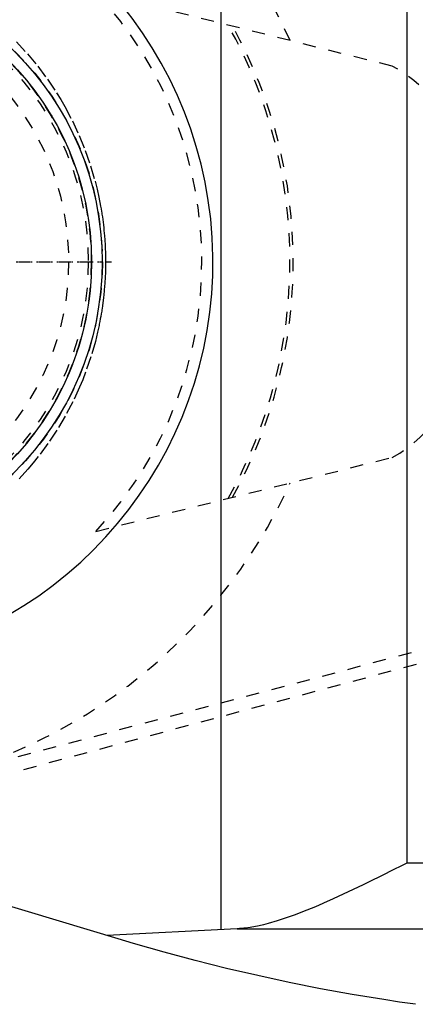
# Model space of a CAD drawing. Extents: x -292 to 171, y -70 to 70.
# Tile 4 of 13: x -234 to -204, y -57 to 18. Entities that reach past the tile are written whole.
import ezdxf

# ---------------------------------------------------------------- set-up
doc = ezdxf.new("R2010")
doc.units = 0
doc.linetypes.add('CENTER', pattern=[1.5, 0.45, -0.5, 0.05, -0.5])
doc.linetypes.add('DASHED', pattern=[2, 1, -1])
for name, color, linetype in [('AM_0', 7, 'CONTINUOUS'), ('AM_3', 7, 'DASHED'), ('AM_7', 7, 'CENTER')]:
    doc.layers.add(name, color=color, linetype=linetype)

msp = doc.modelspace()

# ---------------------------------------------------------------- linework, layer by layer
at = {"layer": 'AM_0', "color": 7, "linetype": 'CONTINUOUS'}
for p, q in [((-218.364, -50.865), (-218.364, 50.865)), ((-204.215, 45.813), (-204.215, -45.813)), ((-226.232, -51.584), (-262.297, -40.682)), ((-96.023, -45.813), (-204.215, -45.813)), ((-217.141, -50.806), (-227.093, -51.323)), ((-217.141, -50.806), (-124.273, -50.806))]:
    msp.add_line(p, q, dxfattribs=at)
for points in [[(-204.215, -45.813, 0), (-204.571, -45.991, 0), (-205.297, -46.354, 0), (-206.038, -46.722, 0), (-206.412, -46.907, 0), (-206.789, -47.092, 0), (-207.547, -47.462, 0), (-208.308, -47.827, 0), (-209.069, -48.184, 0), (-209.825, -48.531, 0), (-210.574, -48.863, 0), (-210.944, -49.023, 0), (-211.311, -49.178, 0), (-212.033, -49.471, 0), (-212.738, -49.742, 0), (-213.42, -49.985, 0), (-214.1, -50.207, 0), (-214.789, -50.406, 0), (-215.134, -50.495, 0), (-215.477, -50.574, 0), (-216.156, -50.703, 0), (-216.545, -50.757, 0), (-216.655, -50.769, 0), (-216.764, -50.78, 0), (-216.819, -50.785, 0), (-216.873, -50.79, 0), (-216.981, -50.798, 0), (-217.088, -50.804, 0), (-217.141, -50.806, 0)], [(-203.556, -56.561, 0), (-204.767, -56.387, 0), (-205.976, -56.203, 0), (-208.39, -55.806, 0), (-210.797, -55.37, 0), (-213.196, -54.894, 0), (-215.587, -54.379, 0), (-217.97, -53.826, 0), (-219.158, -53.534, 0), (-220.343, -53.233, 0), (-222.707, -52.602, 0), (-225.06, -51.933, 0), (-226.232, -51.584, 0)]]:
    msp.add_polyline3d(points, dxfattribs=at)
for radius in [22.55, 21.75]:
    msp.add_circle((-250, 0), radius, dxfattribs=at)
msp.add_arc((-250, 0), 31, 199.79828, 166.9497, dxfattribs=at)
at = {"layer": 'AM_3', "color": 6, "linetype": 'DASHED'}
for p, q in [((-205.338, 14.906), (-227.916, 20.535)), ((-227.916, -20.535), (-205.338, -14.906)), ((-239.646, -39.215), (-192.447, -26.753)), ((-239.218, -40.225), (-192.411, -27.679))]:
    msp.add_line(p, q, dxfattribs=at)
msp.add_polyline3d([(-233.981, 16.743, 0), (-233.144, 15.837, 0), (-232.355, 14.889, 0), (-231.616, 13.902, 0), (-230.929, 12.879, 0), (-230.605, 12.354, 0), (-230.295, 11.821, 0), (-229.716, 10.733, 0), (-229.193, 9.616, 0), (-228.729, 8.475, 0), (-228.324, 7.311, 0), (-227.979, 6.127, 0), (-227.829, 5.529, 0), (-227.695, 4.928, 0), (-227.558, 4.222, 0), (-227.523, 4.02, 0), (-227.489, 3.817, 0), (-227.473, 3.715, 0), (-227.458, 3.614, 0), (-227.427, 3.411, 0), (-227.399, 3.207, 0), (-227.373, 3.004, 0), (-227.348, 2.8, 0), (-227.325, 2.596, 0), (-227.314, 2.493, 0), (-227.303, 2.391, 0), (-227.284, 2.187, 0), (-227.266, 1.982, 0), (-227.258, 1.88, 0), (-227.25, 1.777, 0), (-227.236, 1.572, 0), (-227.223, 1.367, 0), (-227.217, 1.265, 0), (-227.212, 1.162, 0), (-227.203, 0.957, 0), (-227.196, 0.752, 0), (-227.19, 0.546, 0), (-227.186, 0.341, 0), (-227.184, 0.135, 0), (-227.184, 0.033, 0), (-227.184, -0.07, 0), (-227.186, -0.275, 0), (-227.189, -0.481, 0), (-227.194, -0.686, 0), (-227.201, -0.891, 0), (-227.209, -1.097, 0), (-227.214, -1.199, 0), (-227.219, -1.302, 0), (-227.231, -1.507, 0), (-227.245, -1.712, 0), (-227.253, -1.814, 0), (-227.261, -1.917, 0), (-227.278, -2.121, 0), (-227.297, -2.326, 0), (-227.307, -2.428, 0), (-227.318, -2.53, 0), (-227.34, -2.735, 0), (-227.365, -2.939, 0), (-227.391, -3.142, 0), (-227.418, -3.346, 0), (-227.448, -3.549, 0), (-227.463, -3.651, 0), (-227.479, -3.752, 0), (-227.512, -3.955, 0), (-227.547, -4.158, 0), (-227.583, -4.36, 0), (-227.621, -4.562, 0), (-227.661, -4.763, 0), (-227.682, -4.864, 0), (-227.703, -4.964, 0), (-227.746, -5.165, 0), (-227.791, -5.366, 0), (-227.962, -6.064, 0), (-228.304, -7.248, 0), (-228.706, -8.413, 0), (-228.929, -8.988, 0), (-229.167, -9.556, 0), (-229.687, -10.674, 0), (-230.263, -11.764, 0), (-230.894, -12.823, 0), (-231.578, -13.849, 0), (-232.315, -14.838, 0), (-232.702, -15.318, 0), (-233.101, -15.788, 0), (-233.935, -16.696, 0)], dxfattribs=at)
for radius in [22.57, 21.744, 21.724, 21.5, 21.5, 20]:
    msp.add_circle((-250, 0), radius, dxfattribs=at)
for centre, radius, start, end in [((-250, 0), 40.559, 24.53508, 137.70273), ((-250, 0), 30.156, 317.08112, 42.91888), ((-250, 0), 36.87, 330.73868, 29.26132), ((-250, 0), 37.125, 331.10863, 28.89137), ((-209.89, 6.344), 9.697, 0, 62), ((-209.89, -6.344), 9.697, 298, 0), ((-250, 0), 40.559, 222.29727, 335.46492)]:
    msp.add_arc(centre, radius, start, end, dxfattribs=at)
at = {"layer": 'AM_7', "color": 4, "linetype": 'CENTER'}
for p, q in [((-273.678, 0), (-226.322, 0)), ((-272.575, 0), (-227.425, 0)), ((-273.699, 0), (-226.301, 0))]:
    msp.add_line(p, q, dxfattribs=at)

doc.saveas('drawing.dxf')
